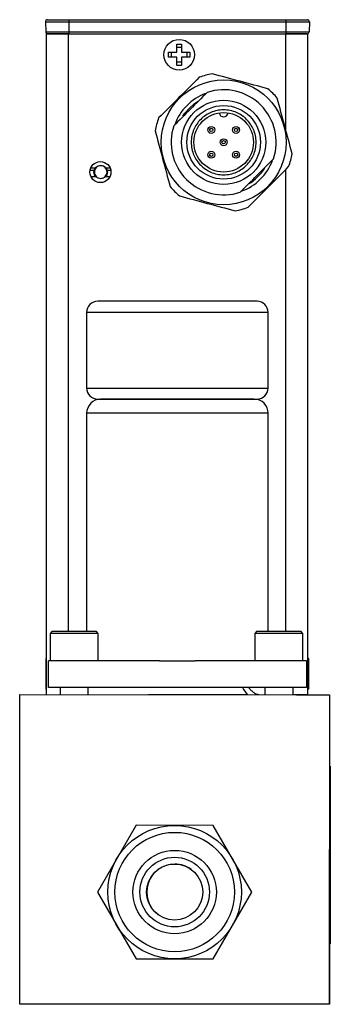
# Model space of a CAD drawing. Header units: inches. Extents: x 4.3 to 29.8, y 2.2 to 17.9.
# Tile 5 of 9: x 17.7 to 19.5, y 6.3 to 11.9. Entities that reach past the tile are written whole.
import ezdxf

# ---------------------------------------------------------------- set-up
doc = ezdxf.new("R2010")
doc.units = ezdxf.units.IN
doc.header["$MEASUREMENT"] = 0

msp = doc.modelspace()

# ---------------------------------------------------------------- linework, layer by layer
at = {"color": 7, "linetype": 'Continuous', "lineweight": 25}
for p, q in [((17.8534, 11.8531), (17.9869, 11.8531)), ((17.8534, 11.8531), (17.8553, 11.798)), ((17.9869, 11.8531), (17.9869, 11.8653)), ((17.9869, 11.8653), (19.2034, 11.8653)), ((17.9869, 11.8531), (19.2034, 11.8531)), ((17.9869, 11.798), (17.9869, 11.8531)), ((17.9912, 11.8654), (17.9912, 11.8653)), ((19.2034, 11.8653), (19.2034, 11.8531)), ((19.2034, 11.8531), (19.3368, 11.8531)), ((19.2034, 11.8531), (19.2034, 11.798)), ((19.3368, 11.8531), (19.3349, 11.798)), ((17.8553, 11.798), (17.9869, 11.798)), ((17.859, 8.0725), (17.859, 11.7866)), ((17.859, 11.7866), (17.984, 11.7866)), ((17.984, 11.7866), (19.203, 11.7866)), ((17.984, 8.427), (17.984, 11.7866)), ((17.9869, 11.798), (19.2034, 11.798)), ((17.9869, 11.7866), (17.9869, 11.798)), ((19.203, 11.7866), (19.328, 11.7866)), ((19.203, 11.7866), (19.203, 11.2486)), ((19.2034, 11.798), (19.3349, 11.798)), ((19.2034, 11.798), (19.2034, 11.7866)), ((19.328, 8.0721), (19.328, 11.7866)), ((18.545, 11.682), (18.5915, 11.682)), ((18.545, 11.655), (18.545, 11.682)), ((18.5624, 11.655), (18.5624, 11.682)), ((18.5915, 11.7285), (18.6185, 11.7285)), ((18.5915, 11.682), (18.5915, 11.7285)), ((18.5915, 11.7111), (18.6185, 11.7111)), ((18.6185, 11.7285), (18.6185, 11.682)), ((18.6185, 11.682), (18.665, 11.682)), ((18.6476, 11.682), (18.6476, 11.655)), ((18.665, 11.682), (18.665, 11.655)), ((18.5915, 11.655), (18.545, 11.655)), ((18.5915, 11.6085), (18.5915, 11.655)), ((18.6185, 11.6259), (18.5915, 11.6259)), ((18.665, 11.655), (18.6185, 11.655)), ((18.6185, 11.655), (18.6185, 11.6085)), ((18.6185, 11.6085), (18.5915, 11.6085)), ((18.1044, 11.019), (18.1092, 11.019)), ((18.1092, 11.033), (18.1086, 11.033)), ((18.1092, 11.0317), (18.1092, 11.033)), ((18.1337, 11.0317), (18.1092, 11.0317)), ((18.1092, 11.019), (18.1092, 11.0202)), ((18.1092, 11.0202), (18.1279, 11.0202)), ((18.217, 11.0317), (18.1946, 11.0317)), ((18.2005, 11.0202), (18.2205, 11.0202)), ((19.203, 11.0225), (19.203, 8.427)), ((18.1377, 10.9817), (18.1102, 10.9817)), ((18.215, 10.9817), (18.1907, 10.9817)), ((19.0426, 10.283), (18.1476, 10.283)), ((18.0851, 10.2205), (18.0851, 9.7955)), ((19.1051, 10.2205), (18.0851, 10.2205)), ((19.1051, 9.7955), (19.1051, 10.2205)), ((18.0851, 9.7955), (19.1051, 9.7955)), ((18.1476, 9.733), (19.0426, 9.733)), ((18.0851, 9.6542), (18.0851, 8.427)), ((19.1051, 9.6542), (18.0851, 9.6542)), ((19.1051, 8.427), (19.1051, 9.6542)), ((17.8901, 8.427), (17.8801, 8.417)), ((17.8801, 8.417), (17.8801, 8.263)), ((18.0669, 8.417), (17.8801, 8.417)), ((18.1401, 8.427), (17.8901, 8.427)), ((18.1501, 8.417), (18.0669, 8.417)), ((18.1501, 8.417), (18.1401, 8.427)), ((18.1501, 8.263), (18.1501, 8.417)), ((19.0401, 8.427), (19.0301, 8.417)), ((19.0301, 8.417), (19.0301, 8.263)), ((19.2169, 8.417), (19.0301, 8.417)), ((19.2901, 8.427), (19.0401, 8.427)), ((19.3001, 8.417), (19.2169, 8.417)), ((19.3001, 8.417), (19.2901, 8.427)), ((19.3001, 8.263), (19.3001, 8.417)), ((17.859, 8.274), (17.8566, 8.2761)), ((17.859, 8.274), (17.8566, 8.2761)), ((17.859, 8.274), (17.8566, 8.2761)), ((17.859, 8.274), (17.8566, 8.2761)), ((17.859, 8.274), (17.8566, 8.2761)), ((17.8566, 8.2761), (17.8566, 8.1041)), ((17.8701, 8.113), (17.8701, 8.263)), ((18.4946, 8.263), (17.8701, 8.263)), ((18.4946, 8.263), (18.6956, 8.263)), ((19.3201, 8.263), (18.6956, 8.263)), ((19.3201, 8.263), (19.3201, 8.113)), ((19.3336, 8.2761), (19.328, 8.2713)), ((19.3336, 8.2761), (19.328, 8.2713)), ((19.3336, 8.2761), (19.328, 8.2713)), ((19.3336, 8.2761), (19.328, 8.2713)), ((19.3336, 8.2761), (19.328, 8.2713)), ((19.3336, 8.1041), (19.3336, 8.2761)), ((17.8566, 8.1041), (17.859, 8.1061)), ((17.8566, 8.1041), (17.859, 8.1061)), ((17.8566, 8.1041), (17.859, 8.1061)), ((17.8566, 8.1041), (17.859, 8.1061)), ((17.8566, 8.1041), (17.859, 8.1061)), ((19.3201, 8.113), (17.8701, 8.113)), ((17.9357, 8.113), (17.9357, 8.0724)), ((18.0946, 8.0723), (18.0946, 8.113)), ((19.0857, 8.113), (19.0857, 8.0716)), ((19.2446, 8.0715), (19.2446, 8.113)), ((19.328, 8.1088), (19.3336, 8.1041)), ((19.328, 8.1088), (19.3336, 8.1041)), ((19.328, 8.1088), (19.3336, 8.1041)), ((19.328, 8.1088), (19.3336, 8.1041)), ((19.328, 8.1088), (19.3336, 8.1041)), ((17.709, 6.3336), (17.7103, 8.0726)), ((17.7101, 7.871), (17.7101, 8.0715)), ((17.7101, 8.0715), (17.7103, 8.0715)), ((17.7103, 8.0726), (19.4493, 8.0713)), ((18.987, 8.0721), (18.4323, 8.0721)), ((18.8561, 8.072), (18.5797, 8.072)), ((18.8561, 8.072), (18.8561, 8.0721)), ((18.8728, 8.072), (18.8561, 8.072)), ((18.8728, 8.072), (18.8728, 8.0721)), ((18.987, 8.0721), (18.987, 8.0741)), ((19.328, 8.0721), (19.2446, 8.0721)), ((19.265, 8.072), (19.265, 8.0721)), ((19.265, 8.072), (19.297, 8.072)), ((19.265, 8.0715), (19.4491, 8.0715)), ((19.265, 8.0714), (19.265, 8.0715)), ((19.297, 8.0721), (19.297, 8.072)), ((19.4493, 8.0713), (19.448, 6.3323)), ((19.4491, 8.0715), (19.4491, 8.0713)), ((19.4491, 7.8704), (19.4491, 7.6713)), ((19.4536, 7.6713), (19.449, 7.6713)), ((19.4536, 7.6713), (19.4536, 6.6713)), ((19.4536, 7.5855), (19.454, 7.5855)), ((19.454, 7.5855), (19.454, 7.4416)), ((19.454, 7.4416), (19.4536, 7.4416)), ((18.3632, 7.3381), (18.1465, 6.9633)), ((18.7963, 7.3378), (18.3632, 7.3381)), ((19.0125, 6.9626), (18.7963, 7.3378)), ((19.4486, 7.2019), (19.4486, 6.6713)), ((19.454, 7.1986), (19.4536, 7.1986)), ((19.454, 7.0563), (19.454, 7.1986)), ((19.4536, 7.0563), (19.454, 7.0563)), ((19.454, 7.0563), (19.454, 6.914)), ((18.1465, 6.9633), (18.3627, 6.5881)), ((18.7957, 6.5878), (19.0125, 6.9626)), ((19.454, 6.914), (19.4536, 6.914)), ((19.4486, 6.6713), (19.4536, 6.6713)), ((19.4491, 6.6713), (19.4491, 6.3325)), ((18.3627, 6.5881), (18.7957, 6.5878)), ((19.448, 6.3323), (17.709, 6.3336)), ((17.7101, 6.3325), (17.7101, 6.3336)), ((19.2476, 6.3325), (17.7101, 6.3325)), ((19.4491, 6.3325), (19.448, 6.3325))]:
    msp.add_line(p, q, dxfattribs=at)
at = {"color": 7, "linetype": 'Continuous', "lineweight": 25, "flags": 128}
for points in [[(18.6621, 11.3691), (18.6915, 11.3946), (18.7119, 11.4085)], [(18.625, 11.3229), (18.6366, 11.3397), (18.6621, 11.3691)]]:
    msp.add_lwpolyline(points, dxfattribs=at)
at = {"color": 7, "linetype": 'Continuous', "lineweight": 25}
for centre, radius in [((18.605, 11.6685), 0.086), ((18.8549, 11.1764), 0.3506), ((18.8549, 11.1764), 0.2362), ((18.8549, 11.1764), 0.2067), ((18.8549, 11.1764), 0.1673), ((18.7853, 11.246), 0.0193), ((18.7853, 11.246), 0.00945), ((18.9245, 11.246), 0.0193), ((18.9245, 11.246), 0.00945), ((18.8549, 11.1764), 0.0193), ((18.8549, 11.1764), 0.00945), ((18.7853, 11.1068), 0.0193), ((18.9245, 11.1068), 0.0193), ((18.1626, 11.009), 0.0591), ((18.7853, 11.1068), 0.00945), ((18.9245, 11.1068), 0.00945), ((18.1642, 11.009), 0.038), ((18.5795, 6.963), 0.3748), ((18.5795, 6.963), 0.3356), ((18.5795, 6.963), 0.2344), ((18.5795, 6.963), 0.1955), ((18.5795, 6.963), 0.1575)]:
    msp.add_circle(centre, radius, dxfattribs=at)
for centre, radius, start, end in [((17.8652, 11.8535), 0.0118, 90, 182), ((19.325, 11.8535), 0.0118, 358, 90), ((17.8671, 11.7984), 0.0118, 182, 270), ((19.3231, 11.7984), 0.0118, 270, 358), ((18.8549, 11.1764), 0.39, 99.4592, 110.5408), ((18.8549, 11.1764), 0.2953, 341.7049, 108.2951), ((18.8549, 11.1764), 0.39, 39.4592, 50.5408), ((18.8549, 11.1764), 0.2923, 110.3795, 160.1992), ((18.8549, 11.1764), 0.39, 159.4592, 170.5408), ((18.8549, 11.3434), 0.0246, 183.5473, 356.4527), ((18.8549, 11.1764), 0.2953, 161.7049, 288.2951), ((18.8549, 11.1764), 0.2923, 289.7455, 339.6393), ((18.8549, 11.1764), 0.39, 339.4592, 350.5408), ((18.8549, 11.1764), 0.2726, 300.98, 327.813), ((18.8549, 11.1764), 0.39, 219.4592, 230.5408), ((18.8549, 11.1764), 0.39, 279.4592, 290.5408), ((18.1476, 10.2205), 0.0625, 90, 180), ((19.0426, 10.2205), 0.0625, 0, 90), ((18.1476, 9.7955), 0.0625, 180, 270), ((19.0426, 9.7955), 0.0625, 270, 0), ((18.1639, 9.6542), 0.0787, 90, 180), ((19.0264, 9.6542), 0.0787, 0, 90), ((19.0772, 8.1606), 0.125, 202.4293, 225.1261), ((18.5801, 6.9625), 0.1575, 90, 233.4839), ((18.5801, 6.9625), 0.1575, 53.7907, 90)]:
    msp.add_arc(centre, radius, start, end, dxfattribs=at)
for points, knots in [([(17.8652, 11.8653), (17.8653, 11.8653), (17.8653, 11.8653), (17.8659, 11.8653), (17.8667, 11.8653), (17.868, 11.8653), (17.8695, 11.8653), (17.8714, 11.8653), (17.8758, 11.8653), (17.8844, 11.8653), (17.9003, 11.8653), (17.9196, 11.8653), (17.9378, 11.8653), (17.9529, 11.8653), (17.964, 11.8653), (17.9754, 11.8653), (17.983, 11.8653), (17.9869, 11.8653)], [0, 0, 0, 0, 0.034551, 0.068856, 0.103014, 0.137125, 0.171292, 0.205614, 0.240191, 0.370055, 0.500029, 0.629892, 0.759866, 0.82015, 0.879906, 0.939676, 1, 1, 1, 1]), ([(19.2034, 11.8653), (19.2056, 11.8653), (19.21, 11.8653), (19.2165, 11.8653), (19.223, 11.8653), (19.2294, 11.8653), (19.2357, 11.8653), (19.242, 11.8653), (19.2539, 11.8653), (19.2707, 11.8653), (19.29, 11.8653), (19.3058, 11.8653), (19.3152, 11.8653), (19.3204, 11.8653), (19.323, 11.8653), (19.3247, 11.8653), (19.3249, 11.8653), (19.325, 11.8653)], [0, 0, 0, 0, 0.034551, 0.068856, 0.103014, 0.137125, 0.171292, 0.205614, 0.240191, 0.370055, 0.500029, 0.629892, 0.759866, 0.82015, 0.879906, 0.939676, 1, 1, 1, 1]), ([(18.7259, 11.3053), (18.734, 11.3134), (18.7517, 11.3281), (18.7828, 11.3451), (18.8175, 11.3561), (18.8549, 11.36), (18.8922, 11.3561), (18.927, 11.3451), (18.958, 11.3281), (18.9845, 11.306), (19.0066, 11.2795), (19.0236, 11.2485), (19.0346, 11.2137), (19.0385, 11.1764), (19.0346, 11.139), (19.0236, 11.1042), (19.0066, 11.0732), (18.9845, 11.0467), (18.958, 11.0246), (18.927, 11.0077), (18.8922, 10.9966), (18.8549, 10.9927), (18.8175, 10.9966), (18.7828, 11.0076), (18.7517, 11.0246), (18.7252, 11.0467), (18.7031, 11.0732), (18.6862, 11.1042), (18.6751, 11.139), (18.6712, 11.1764), (18.6751, 11.2137), (18.6862, 11.2485), (18.7031, 11.2795), (18.7178, 11.2972), (18.7259, 11.3053)], [0, 0, 0, 0, 0.029998, 0.060005, 0.092161, 0.125, 0.157838, 0.189994, 0.219988, 0.25, 0.279993, 0.310005, 0.342161, 0.375, 0.407838, 0.439994, 0.469988, 0.5, 0.529993, 0.560005, 0.592161, 0.625, 0.657838, 0.689994, 0.719988, 0.75, 0.779993, 0.810005, 0.842161, 0.875, 0.907838, 0.939994, 0.969993, 1, 1, 1, 1]), ([(18.1642, 11.0444), (18.1736, 11.0444), (18.1826, 11.0406), (18.1959, 11.0274), (18.1996, 11.0183), (18.1996, 10.9996), (18.1959, 10.9905), (18.1826, 10.9773), (18.1736, 10.9735), (18.1548, 10.9735), (18.1458, 10.9773), (18.1325, 10.9905), (18.1287, 10.9996), (18.1287, 11.0183), (18.1325, 11.0274), (18.1458, 11.0406), (18.1548, 11.0444), (18.1642, 11.0444)], [0, 0, 0, 0, 0.125, 0.125, 0.25, 0.25, 0.375, 0.375, 0.5, 0.5, 0.625, 0.625, 0.75, 0.75, 0.875, 0.875, 1, 1, 1, 1]), ([(19.0264, 9.733), (19.0264, 9.733), (18.981, 9.733), (18.8192, 9.733), (18.7095, 9.733), (18.4808, 9.733), (18.3711, 9.733), (18.2093, 9.733), (18.1639, 9.733), (18.1639, 9.733)], [0, 0, 0, 0, 0.25, 0.25, 0.5, 0.5, 0.75, 0.75, 1, 1, 1, 1]), ([(19.0525, 8.0716), (19.0492, 8.0721), (19.0395, 8.0735), (19.0253, 8.082), (19.0106, 8.0939), (19.001, 8.1047), (18.9975, 8.1117), (18.9968, 8.113)], [0, 0, 0, 0, 0.1399808, 0.4069483, 0.6736214, 0.9405888, 1, 1, 1, 1])]:
    msp.add_open_spline(points, degree=3, knots=knots, dxfattribs=at)
for points in [[(17.9869, 11.7866), (17.9208, 11.7866), (17.8671, 11.7866), (17.8671, 11.7866)], [(19.3231, 11.7866), (19.3231, 11.7866), (19.2695, 11.7866), (19.2034, 11.7866)], [(18.718, 11.5416), (18.68, 11.5035), (18.6038, 11.4274), (18.5277, 11.3513), (18.4897, 11.3132)], [(19.1027, 11.4775), (19.0507, 11.4914), (18.9467, 11.5193), (18.8428, 11.5471), (18.7908, 11.5611)], [(18.7622, 11.4567), (18.7309, 11.4254), (18.6683, 11.3629), (18.6058, 11.3003), (18.5745, 11.269)], [(19.2396, 11.1123), (19.2256, 11.1643), (19.1978, 11.2682), (19.1699, 11.3722), (19.156, 11.4242)], [(18.4702, 11.2404), (18.4841, 11.1885), (18.512, 11.0845), (18.5398, 10.9805), (18.5538, 10.9285)], [(18.9476, 10.896), (18.9788, 10.9273), (19.0414, 10.9898), (19.1039, 11.0524), (19.1352, 11.0837)], [(18.9917, 10.8111), (19.0298, 10.8492), (19.1059, 10.9253), (19.182, 11.0015), (19.2201, 11.0395)], [(18.607, 10.8752), (18.659, 10.8613), (18.763, 10.8334), (18.867, 10.8056), (18.919, 10.7917)]]:
    msp.add_open_spline(points, degree=3, dxfattribs=at)

doc.saveas('drawing.dxf')
